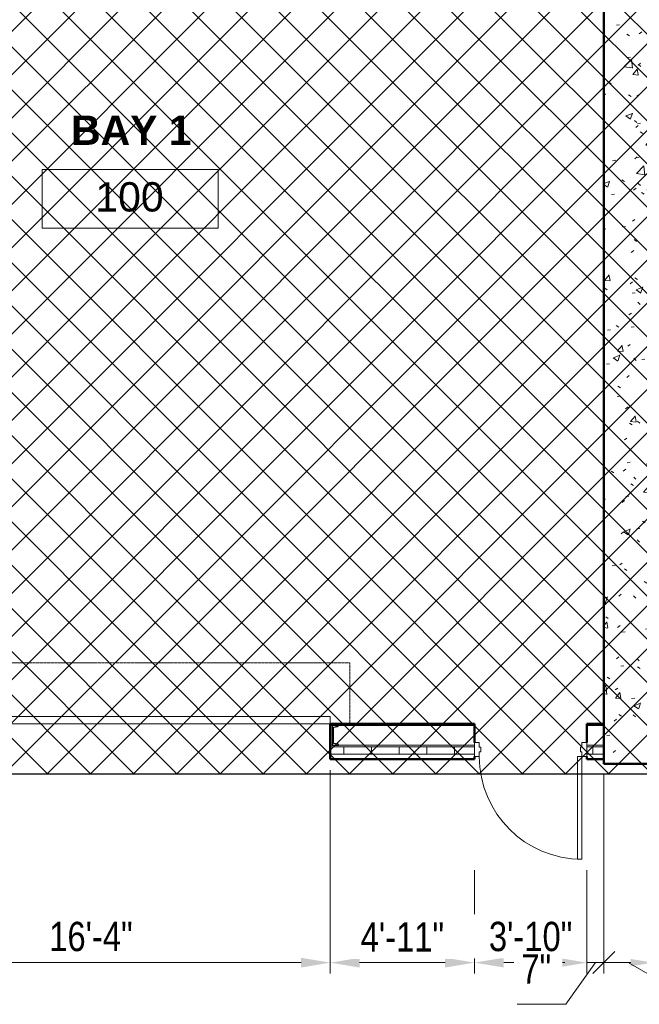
# Model space of a CAD drawing. Header units: inches. Extents: x -152 to 1372, y -763 to 594.
# Tile 5 of 13: x 201 to 455, y -94 to 308. Entities that reach past the tile are written whole.
import ezdxf

# ---------------------------------------------------------------- set-up
doc = ezdxf.new("R2010")
doc.units = ezdxf.units.IN
doc.header["$MEASUREMENT"] = 0
doc.linetypes.add('Dash', pattern=[0.25, 0.125, -0.125])
for name, color, linetype, lineweight in [('A-ANNO-DIMS', 211, 'Continuous', 9), ('A-AREA-IDEN', 2, 'Continuous', 9), ('A-DOOR', 31, 'Continuous', 13), ('A-DOOR-FRAM', 31, 'Continuous', 20), ('A-DOOR-HDLN', 31, 'Dash', 13), ('A-WALL', 113, 'Continuous', 13), ('A-WALL-PATT', 111, 'Continuous', 50), ('L-SITE-WALL', 31, 'Continuous', 13), ('S-COLS', 52, 'Continuous', 9)]:
    doc.layers.add(name, color=color, linetype=linetype, lineweight=lineweight)
doc.styles.add('Arial', font='arial.ttf', dxfattribs={"width": 0.8, "height": 12})
doc.styles.add('Arial_1', font='arial.ttf', dxfattribs={"height": 9})
doc.styles.add('Arial_B', font='arialbd.ttf', dxfattribs={"height": 12})
doc.dimstyles.new('Continuous_USACE_1', dxfattribs={"dimscale": 12, "dimtxt": 9.182335, "dimasz": 1, "dimexe": 0.375, "dimexo": 0.375, "dimgap": 0.375, "dimtad": 1, "dimdec": 5, "dimrnd": 0.03125, "dimzin": 3, "dimdsep": 46, "dimlunit": 4, "dimtxsty": 'Arial', "dimsah": 1, "dimcen": 0.09, "dimazin": 0, "dimtfac": 1, "dimtdec": 4, "dimtix": 1, "dimtmove": 0, "dimatfit": 3, "dimfxl": 1, "dimtvp": 1, "dimtfill": 1, "dimfrac": 2, "dimtolj": 1, "dimtzin": 0, "dimlwd": 20, "dimlwe": 20, "dimarcsym": 2})
doc.dimstyles.new('Continuous_USACE_2', dxfattribs={"dimscale": 12, "dimtxt": 9.182335, "dimasz": 0.75, "dimexe": 0.375, "dimexo": 0.375, "dimgap": 0.375, "dimtad": 1, "dimdec": 5, "dimrnd": 0.03125, "dimzin": 3, "dimdsep": 46, "dimlunit": 4, "dimtxsty": 'Arial', "dimblk2": 'OBLIQUE', "dimsah": 1, "dimcen": 0.09, "dimazin": 0, "dimtfac": 1, "dimtdec": 4, "dimtix": 1, "dimtmove": 1, "dimatfit": 3, "dimfxl": 1, "dimtvp": 1, "dimtfill": 1, "dimfrac": 2, "dimtolj": 1, "dimtzin": 0, "dimlwd": 20, "dimlwe": 20, "dimarcsym": 2})
doc.dimstyles.new('Continuous_USACE_3', dxfattribs={"dimscale": 12, "dimtxt": 9.182335, "dimasz": 0.75, "dimexe": 0.375, "dimexo": 0.375, "dimgap": 0.375, "dimtad": 1, "dimdec": 5, "dimrnd": 0.03125, "dimzin": 3, "dimdsep": 46, "dimlunit": 4, "dimtxsty": 'Arial', "dimblk1": 'OBLIQUE', "dimsah": 1, "dimcen": 0.09, "dimazin": 0, "dimtfac": 1, "dimtdec": 4, "dimtix": 1, "dimtmove": 1, "dimatfit": 3, "dimfxl": 1, "dimtvp": 1, "dimtfill": 1, "dimfrac": 2, "dimtolj": 1, "dimtzin": 0, "dimlwd": 20, "dimlwe": 20, "dimarcsym": 2})

# ---------------------------------------------------------------- blocks, each defined once
blk = doc.blocks.new('Door-Overhead-Rolling - 196__ x 196__-386396-ARCHITECTURAL FLOOR PLAN')
at = {"layer": 'A-DOOR', "lineweight": 9}
for p, q in [((98, -7.1875), (-98, -7.1875)), ((-98, -7.1875), (-98, -10.1875)), ((98, -10.1875), (98, -7.1875)), ((-98, -10.1875), (98, -10.1875))]:
    blk.add_line(p, q, dxfattribs=at)
at = {"layer": 'A-DOOR-HDLN'}
for p, q in [((-106, -7.1875), (-106, -32.1875)), ((106, -7.1875), (106, -32.1875)), ((-106, -32.1875), (106, -32.1875))]:
    blk.add_line(p, q, dxfattribs=at)
blk = doc.blocks.new('Door-Passage-Single-Flush - 42_ x 84_-580477-ARCHITECTURAL FLOOR PLAN')
at = {"layer": 'A-DOOR', "lineweight": 20}
for p, q in [((19.25, -6.4375), (21, -6.4375)), ((19.25, -48.4375), (19.25, -6.4375)), ((21, -6.4375), (21, -48.4375)), ((21, -48.4375), (19.25, -48.4375))]:
    blk.add_line(p, q, dxfattribs=at)
at = {"layer": 'A-DOOR', "lineweight": 9}
blk.add_arc((21, -6.4375), 42, 180, 270, dxfattribs=at)
at = {"layer": 'A-DOOR-FRAM'}
for p, q in [((-23, -0.6875), (-21, -0.6875)), ((-23, -6.4375), (-23, -0.6875)), ((-21, -0.6875), (-21, -2.625)), ((-21, -2.625), (-20.375, -2.625)), ((-20.375, -2.625), (-20.375, -4.5)), ((20.375, -2.625), (21, -2.625)), ((20.375, -4.5), (20.375, -2.625)), ((21, -0.6875), (23, -0.6875)), ((21, -2.625), (21, -0.6875)), ((23, -0.6875), (23, -6.4375)), ((-21, -6.4375), (-23, -6.4375)), ((-21, -4.5), (-21, -6.4375)), ((-20.375, -4.5), (-21, -4.5)), ((21, -4.5), (20.375, -4.5)), ((21, -6.4375), (21, -4.5)), ((23, -6.4375), (21, -6.4375))]:
    blk.add_line(p, q, dxfattribs=at)
blk = doc.blocks.new('C-Channel-Column - C8X18_7-546703-ARCHITECTURAL FLOOR PLAN')
at = {"layer": 'S-COLS'}
h = blk.add_hatch(dxfattribs=at)
h.set_pattern_fill('FP_4', color=256, style=0, pattern_type=2)
h.set_pattern_definition([(45, (2950.271, -2278.963), (-9.503515, 9.503515), []), (45, (2950.271, -2264.563), (-9.503515, 9.503515), [])])
h.paths.add_polyline_path([(1.96, -4), (1.85, -3.72), (1.57, -3.61), (-0.08, -3.35), (-0.08, 3.35), (1.57, 3.61), (1.85, 3.72), (1.96, 4), (-0.57, 4), (-0.57, -4)])
at = {"layer": 'S-COLS', "lineweight": 30}
for p, q in [((-0.57, 4), (-0.57, -4)), ((1.96, 4), (-0.57, 4)), ((-0.08, 3.35), (1.57, 3.61)), ((-0.08, -3.35), (-0.08, 3.35)), ((-0.57, -4), (1.96, -4)), ((1.57, -3.61), (-0.08, -3.35))]:
    blk.add_line(p, q, dxfattribs=at)
for centre, start, end in [((1.57, 4), 270, 0), ((1.57, -4), 360, 90)]:
    blk.add_arc(centre, 0.39, start, end, dxfattribs=at)
blk = doc.blocks.new('Room Tag - Room Tag-42828-ARCHITECTURAL FLOOR PLAN')
at = {"layer": 'A-AREA-IDEN'}
for p, q in [((-0.375, -0.0625), (-0.375, -0.3125)), ((-0.375, -0.0625), (0.375, -0.0625)), ((0.375, -0.0625), (0.375, -0.3125)), ((-0.375, -0.3125), (0.375, -0.3125))]:
    blk.add_line(p, q, dxfattribs=at)
blk = doc.blocks.new('*D111')
at = {"layer": 'A-ANNO-DIMS', "color": 0, "lineweight": 20, "transparency": 16777216}
for p, q in [((132, 1.49), (132, -81.8)), ((328, 1.49), (328, -81.8)), ((144, -77.3), (316, -77.3))]:
    blk.add_line(p, q, dxfattribs=at)
at = {"layer": 'A-ANNO-DIMS', "color": 0, "transparency": 16777216}
for points in [[(144, -75.3), (144, -79.3), (132, -77.3)], [(316, -75.3), (316, -79.3), (328, -77.3)]]:
    blk.add_solid(points, dxfattribs=at)
at = {"layer": 'Defpoints', "color": 0, "transparency": 16777216}
for p in [(132, 5.99), (328, 5.99), (328, -77.3)]:
    blk.add_point(p, dxfattribs=at)
at = {"layer": 'A-ANNO-DIMS', "color": 0, "lineweight": 20, "transparency": 16777216, "insert": (230, -66.67), "char_height": 12, "width": 46.7875, "attachment_point": 5, "style": 'Arial', "bg_fill": 3, "box_fill_scale": 1.25, "bg_fill_color": 256, "bg_fill_true_color": 13158600, "bg_fill_transparency": 0}
blk.add_mtext('\\A1;16\'-4"', dxfattribs=at)
blk = doc.blocks.new('*D112')
at = {"layer": 'A-ANNO-DIMS', "color": 0, "lineweight": 20, "transparency": 16777216}
for p, q in [((328, 1.49), (328, -81.8)), ((387, -39.51), (387, -81.8)), ((340, -77.3), (375, -77.3))]:
    blk.add_line(p, q, dxfattribs=at)
at = {"layer": 'A-ANNO-DIMS', "color": 0, "transparency": 16777216}
for points in [[(340, -75.3), (340, -79.3), (328, -77.3)], [(375, -75.3), (375, -79.3), (387, -77.3)]]:
    blk.add_solid(points, dxfattribs=at)
at = {"layer": 'Defpoints', "color": 0, "transparency": 16777216}
for p in [(328, 5.99), (387, -35.01), (387, -77.3)]:
    blk.add_point(p, dxfattribs=at)
at = {"layer": 'A-ANNO-DIMS', "color": 0, "lineweight": 20, "transparency": 16777216, "insert": (357.5, -66.77), "char_height": 12, "width": 46.7875, "attachment_point": 5, "style": 'Arial', "bg_fill": 3, "box_fill_scale": 1.25, "bg_fill_color": 256, "bg_fill_true_color": 13158600, "bg_fill_transparency": 0}
blk.add_mtext('\\A1;4\'-11"', dxfattribs=at)
blk = doc.blocks.new('*D113')
at = {"layer": 'A-ANNO-DIMS', "color": 0, "lineweight": 20, "transparency": 16777216}
for p, q in [((387, -39.51), (387, -81.8)), ((433, -39.51), (433, -81.8)), ((399, -77.3), (421, -77.3))]:
    blk.add_line(p, q, dxfattribs=at)
at = {"layer": 'A-ANNO-DIMS', "color": 0, "transparency": 16777216}
for points in [[(399, -75.3), (399, -79.3), (387, -77.3)], [(421, -75.3), (421, -79.3), (433, -77.3)]]:
    blk.add_solid(points, dxfattribs=at)
at = {"layer": 'Defpoints', "color": 0, "transparency": 16777216}
for p in [(387, -35.01), (433, -35.01)]:
    blk.add_point(p, dxfattribs=at)
at = {"layer": 'A-ANNO-DIMS', "color": 0, "lineweight": 20, "transparency": 16777216, "insert": (410, -66.67), "char_height": 12, "width": 46.7875, "attachment_point": 5, "style": 'Arial', "bg_fill": 3, "box_fill_scale": 1.25, "bg_fill_color": 256, "bg_fill_true_color": 13158600, "bg_fill_transparency": 0}
blk.add_mtext('\\A1;3\'-10"', dxfattribs=at)
at = {"layer": 'Defpoints', "color": 0, "transparency": 16777216}
blk.add_point((433, -77.3), dxfattribs=at)
blk = doc.blocks.new('_Oblique')
at = {"color": 0, "linetype": 'ByBlock', "lineweight": -2}
blk.add_line((-0.5, -0.5), (0.5, 0.5), dxfattribs=at)
blk = doc.blocks.new('*D114')
at = {"layer": 'A-ANNO-DIMS', "color": 0, "lineweight": 20, "transparency": 16777216}
for p, q in [((440, -0.51), (440, -81.8)), ((433, -39.51), (433, -81.8)), ((424, -77.3), (415, -77.3)), ((436.5, -77.3), (424.42, -94.34)), ((433, -77.3), (440, -77.3)), ((433, -77.3), (440, -77.3)), ((440, -77.3), (449, -77.3)), ((424.42, -94.34), (404.47, -94.34))]:
    blk.add_line(p, q, dxfattribs=at)
at = {"layer": 'Defpoints', "color": 0, "transparency": 16777216}
for p in [(440, 3.99), (433, -35.01), (440, -77.3)]:
    blk.add_point(p, dxfattribs=at)
at = {"layer": 'A-ANNO-DIMS', "color": 0, "lineweight": 20, "transparency": 16777216, "xscale": 8.999999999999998, "yscale": 8.999999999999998, "zscale": 8.999999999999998, "rotation": 180}
blk.add_blockref('_Oblique', (440, -77.3), dxfattribs=at)
at = {"layer": 'A-ANNO-DIMS', "color": 0, "lineweight": 20, "transparency": 16777216, "insert": (406.19, -73.84), "char_height": 12, "width": 13.7311, "attachment_point": 1, "line_spacing_factor": 0.941778, "style": 'Arial', "bg_fill": 3, "box_fill_scale": 1.25, "bg_fill_color": 256, "bg_fill_true_color": 13158600, "bg_fill_transparency": 0}
blk.add_mtext('\\A1;7"', dxfattribs=at)
at = {"layer": 'A-ANNO-DIMS', "color": 0, "transparency": 16777216}
blk.add_solid([(424, -75.8), (424, -78.8), (433, -77.3)], dxfattribs=at)
blk = doc.blocks.new('*D115')
at = {"layer": 'A-ANNO-DIMS', "color": 0, "lineweight": 20, "transparency": 16777216}
for p, q in [((440, -0.51), (440, -81.8)), ((460, -0.51), (460, -81.8)), ((440, -77.3), (451, -77.3)), ((450, -77.3), (479.37, -94.34)), ((479.37, -94.34), (512.99, -94.34))]:
    blk.add_line(p, q, dxfattribs=at)
at = {"layer": 'A-ANNO-DIMS', "color": 0, "transparency": 16777216}
blk.add_solid([(451, -75.8), (451, -78.8), (460, -77.3)], dxfattribs=at)
at = {"layer": 'Defpoints', "color": 0, "transparency": 16777216}
for p in [(440, 3.99), (460, 3.99), (460, -77.3)]:
    blk.add_point(p, dxfattribs=at)
at = {"layer": 'A-ANNO-DIMS', "color": 0, "lineweight": 20, "transparency": 16777216, "xscale": 8.999999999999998, "yscale": 8.999999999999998, "zscale": 8.999999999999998, "rotation": 180}
blk.add_blockref('_Oblique', (440, -77.3), dxfattribs=at)
at = {"layer": 'A-ANNO-DIMS', "color": 0, "lineweight": 20, "transparency": 16777216, "insert": (483.87, -73.84), "char_height": 12, "width": 38.481, "attachment_point": 1, "line_spacing_factor": 0.941778, "style": 'Arial', "bg_fill": 3, "box_fill_scale": 1.25, "bg_fill_color": 256, "bg_fill_true_color": 13158600, "bg_fill_transparency": 0}
blk.add_mtext('\\A1;1\'-8"', dxfattribs=at)

msp = doc.modelspace()

# ---------------------------------------------------------------- hatches: boundary and pattern name
h = msp.add_hatch()
h.set_pattern_fill('ANSI37', color=256, scale=100)
h.paths.add_polyline_path([(0.001145, 503.99456), (0.001145, -0.00544), (468.001145, -0.00544), (468.001145, 503.99456)])
at = {"layer": 'A-WALL-PATT', "lineweight": 9}
h = msp.add_hatch(dxfattribs=at)
h.set_pattern_fill('FP_1', color=256, style=0, pattern_type=2)
h.set_pattern_definition([(50, (3279.594, -2263.219), (27.5427, -2.40992), [2.88, -31.68]), (355, (3279.594, -2263.22), (-5.32784, 28.88427), [2.304, -25.344]), (100.451, (3281.89, -2263.42), (22.21532, 26.47393), [2.448, -26.924]), (46.184, (3279.594, -2255.54), (40.98187, -6.35642), [4.32, -47.52]), (96.636, (3283.01, -2256.07), (35.89075, 37.4062), [3.671, -40.386]), (351.184, (3279.594, -2255.54), (35.89097, 37.4062), [3.456, -38.016]), (21, (3283.434, -2257.459), (22.92104, -15.46073), [2.88, -31.68]), (326, (3283.434, -2257.46), (9.34353, 27.84574), [2.304, -25.344]), (71.451, (3285.344, -2258.747), (32.26477, 12.38442), [2.448, -26.924]), (37.5, (3279.594, -2263.219), (0.466855, 12.782707), [1.267, -23.77, 1.267, -24.461, -25.44]), (37.5, (3279.594, -2263.219), (0.466855, 12.782707), [-50.765, 1.267, -24.173]), (7.5, (3279.594, -2263.219), (10.10159, 15.14509), [1.267, -13.402, 1.267, -23.194, -9.696]), (7.5, (3279.594, -2263.219), (10.10159, 15.14509), [-39.13, 1.267, -8.429]), (327.5, (3271.031, -2263.219), (20.49916, -0.86578), [1.267, -8.333, 1.267, -28.685, -39.744]), (327.5, (3271.031, -2263.219), (20.49916, -0.86578), [-39.552, 1.267, -38.477]), (317.5, (3267.19, -2263.219), (22.39478, 3.84429), [1.267, -11.213, 1.267, -18.624, -28.224]), (317.5, (3267.19, -2263.219), (22.39478, 3.84429), [-32.371, 1.267, -26.957])])
h.paths.add_polyline_path([(460.001145, 3.99456), (460.001145, 483.99456), (440.001145, 483.99456), (440.001145, 3.99456)])
h = msp.add_hatch(dxfattribs=at)
h.set_pattern_fill('FP_2', color=256, style=0, pattern_type=2)
h.set_pattern_definition([(0, (3279.594, -2263.219), (30.72, 7.68), [1.267, -21.773, 1.267, -21.773, -122.88]), (0, (3279.594, -2263.219), (30.72, 7.68), [-46.08, 1.267, -44.813, 1.267, -21.773, -53.76]), (0, (3279.594, -2263.219), (30.72, 7.68), [-115.2, 1.267, -14.093, 1.267, -37.133]), (120, (3291.114, -2259.379), (-22.011075, 22.7643), [1.267, -21.773, 1.267, -21.773, -122.88]), (120, (3291.114, -2259.379), (-22.011075, 22.7643), [-46.08, 1.267, -44.813, 1.267, -21.773, -53.76]), (120, (3291.114, -2259.379), (-22.011075, 22.7643), [-115.2, 1.267, -14.093, 1.267, -37.133]), (240, (3294.954, -2244.019), (-8.708925, -30.4443), [1.267, -21.773, 1.267, -21.773, -122.88]), (240, (3294.954, -2244.019), (-8.708925, -30.4443), [-46.08, 1.267, -44.813, 1.267, -21.773, -53.76]), (240, (3294.954, -2244.019), (-8.708925, -30.4443), [-115.2, 1.267, -14.093, 1.267, -37.133])])
h.paths.add_polyline_path([(436.051356, 19.74456), (440.001145, 19.74456), (440.001145, 20.36956), (433.001145, 20.36956), (433.001145, 19.74456)])
h.paths.add_polyline_path([(331.839188, 19.74456), (387.001145, 19.74456), (387.001145, 20.36956), (328.001145, 20.36956), (328.001145, 19.74456), (331.287645, 19.74456)])
h.paths.add_polyline_path([(129.571145, 19.74456), (132.001145, 19.74456), (132.001145, 20.36956), (20.001145, 20.36956), (20.001145, 19.74456)])
h = msp.add_hatch(dxfattribs=at)
h.set_pattern_fill('FP_3', color=256, style=0, pattern_type=2)
h.set_pattern_definition([(0, (3279.594, -2263.219), (0, 11.331), []), (90, (3279.594, -2263.219), (-11.331, 7e-16), [])])
h.paths.add_polyline_path([(436.051356, 7.99456), (440.001145, 7.99456), (440.001145, 10.99456), (433.001145, 10.99456), (433.001145, 7.99456)])
h.paths.add_polyline_path([(376.743372, 7.99456), (387.001145, 7.99456), (387.001145, 10.99456), (328.001145, 10.99456), (328.001145, 7.99456)])
h.paths.add_polyline_path([(131.768145, 7.99456), (132.001145, 7.99456), (132.001145, 10.74456), (129.571145, 10.74456), (129.674698, 10.99456), (20.001145, 10.99456), (20.001145, 7.99456), (129.984145, 7.99456)])

# ---------------------------------------------------------------- linework, layer by layer
msp.add_line((0.001145, -0.00544), (468.001145, -0.00544))
at = {"layer": 'A-WALL', "lineweight": 50}
for p, q in [((387.001145, 20.36956), (328.001145, 20.36956)), ((328.001145, 20.36956), (328.001145, 5.99456)), ((387.001145, 12.74456), (387.001145, 20.36956)), ((440.001145, 20.36956), (433.001145, 20.36956)), ((433.001145, 20.36956), (433.001145, 12.74456)), ((328.001145, 5.99456), (387.001145, 5.99456)), ((387.001145, 5.99456), (387.001145, 6.99456)), ((433.001145, 6.99456), (433.001145, 5.99456)), ((433.001145, 5.99456), (440.001145, 5.99456))]:
    msp.add_line(p, q, dxfattribs=at)
at = {"layer": 'A-WALL'}
for p, q in [((328.757645, 19.74456), (328.001145, 19.74456)), ((387.001145, 19.74456), (331.287645, 19.74456)), ((440.001145, 19.74456), (433.001145, 19.74456)), ((328.757645, 11.74456), (328.001145, 11.74456)), ((387.001145, 10.99456), (328.001145, 10.99456)), ((387.001145, 11.74456), (331.287645, 11.74456)), ((440.001145, 11.74456), (433.001145, 11.74456)), ((440.001145, 10.99456), (433.001145, 10.99456)), ((387.001145, 7.99456), (328.001145, 7.99456)), ((440.001145, 7.99456), (433.001145, 7.99456))]:
    msp.add_line(p, q, dxfattribs=at)
at = {"layer": 'L-SITE-WALL', "lineweight": 50}
for p, q in [((440.001145, 355.003078), (440.001145, 3.99456)), ((440.001145, 3.99456), (460.001145, 3.99456))]:
    msp.add_line(p, q, dxfattribs=at)

# ---------------------------------------------------------------- block references
at = {"layer": 'A-AREA-IDEN', "xscale": 95.99999999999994, "yscale": 95.99999999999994, "zscale": 95.99999999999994}
msp.add_blockref('Room Tag - Room Tag-42828-ARCHITECTURAL FLOOR PLAN', (246.079953, 253.192328), dxfattribs=at)
at = {"layer": 'A-DOOR', "rotation": 180}
msp.add_blockref('Door-Overhead-Rolling - 196__ x 196__-386396-ARCHITECTURAL FLOOR PLAN', (230.001145, 13.18206), dxfattribs=at)
at = {"layer": 'A-DOOR'}
msp.add_blockref('Door-Passage-Single-Flush - 42_ x 84_-580477-ARCHITECTURAL FLOOR PLAN', (410.001145, 13.43206), dxfattribs=at)
at = {"layer": 'S-COLS'}
msp.add_blockref('C-Channel-Column - C8X18_7-546703-ARCHITECTURAL FLOOR PLAN', (329.322645, 15.74456), dxfattribs=at)

# ---------------------------------------------------------------- texts
at = {"layer": 'A-AREA-IDEN', "char_height": 12, "attachment_point": 1}
for s, insert, width, style in [('BAY 1', (221.844991, 269.266802), 58.479, 'Arial_B'), ('100', (231.801479, 242.016225), 33.633, 'Arial_1')]:
    msp.add_mtext(s, dxfattribs=dict(at, insert=insert, width=width, style=style))

# ---------------------------------------------------------------- next in the draw order: dimensions: what is measured, and where the dimension line sits
at = {"layer": 'A-ANNO-DIMS', "lineweight": 20}
dim = msp.add_linear_dim(base=(328.001145, -77.298146), p1=(132.001145, 5.99456), p2=(328.001145, 5.99456), dimstyle='Continuous_USACE_1', override={"dimpost": '<>', "dimfxl": 196}, dxfattribs=at)
dim.commit()
dim.dimension.update_dxf_attribs({"geometry": '*D111', "text_midpoint": (230.001145, -66.67127)})

# ---------------------------------------------------------------- next in the draw order: dimensions: what is measured, and where the dimension line sits
dim = msp.add_linear_dim(base=(387.001145, -77.298146), p1=(328.001145, 5.99456), p2=(387.001145, -35.00544), dimstyle='Continuous_USACE_1', override={"dimpost": '<>', "dimfxl": 71.84706}, dxfattribs=at)
dim.commit()
dim.dimension.update_dxf_attribs({"geometry": '*D112', "text_midpoint": (357.501145, -66.77359)})

# ---------------------------------------------------------------- next in the draw order: dimensions: what is measured, and where the dimension line sits
dim = msp.add_linear_dim(base=(433.001145, -77.298146), p1=(387.001145, -35.00544), p2=(433.001145, -35.00544), dimstyle='Continuous_USACE_1', override={"dimpost": '<>', "dimfxl": 46}, dxfattribs=at)
dim.commit()
dim.dimension.update_dxf_attribs({"geometry": '*D113', "text_midpoint": (410.001145, -66.667178)})

# ---------------------------------------------------------------- next in the draw order: dimensions: what is measured, and where the dimension line sits
dim = msp.add_linear_dim(base=(440.001145, -77.298146), p1=(433.001145, -35.00544), p2=(440.001145, 3.99456), dimstyle='Continuous_USACE_2', override={"dimpost": '<>', "dimfxl": 39.623226}, dxfattribs=at)
dim.commit()
dim.dimension.update_dxf_attribs({"geometry": '*D114', "text_midpoint": (419.924879, -94.344695), "dimtype": 160})

# ---------------------------------------------------------------- next in the draw order: dimensions: what is measured, and where the dimension line sits
dim = msp.add_linear_dim(base=(460.001145, -77.298146), p1=(440.001145, 3.99456), p2=(460.001145, 3.99456), dimstyle='Continuous_USACE_3', override={"dimpost": '<>', "dimfxl": 20}, dxfattribs=at)
dim.commit()
dim.dimension.update_dxf_attribs({"geometry": '*D115', "text_midpoint": (483.870462, -94.344695), "dimtype": 160})

doc.saveas('drawing.dxf')
